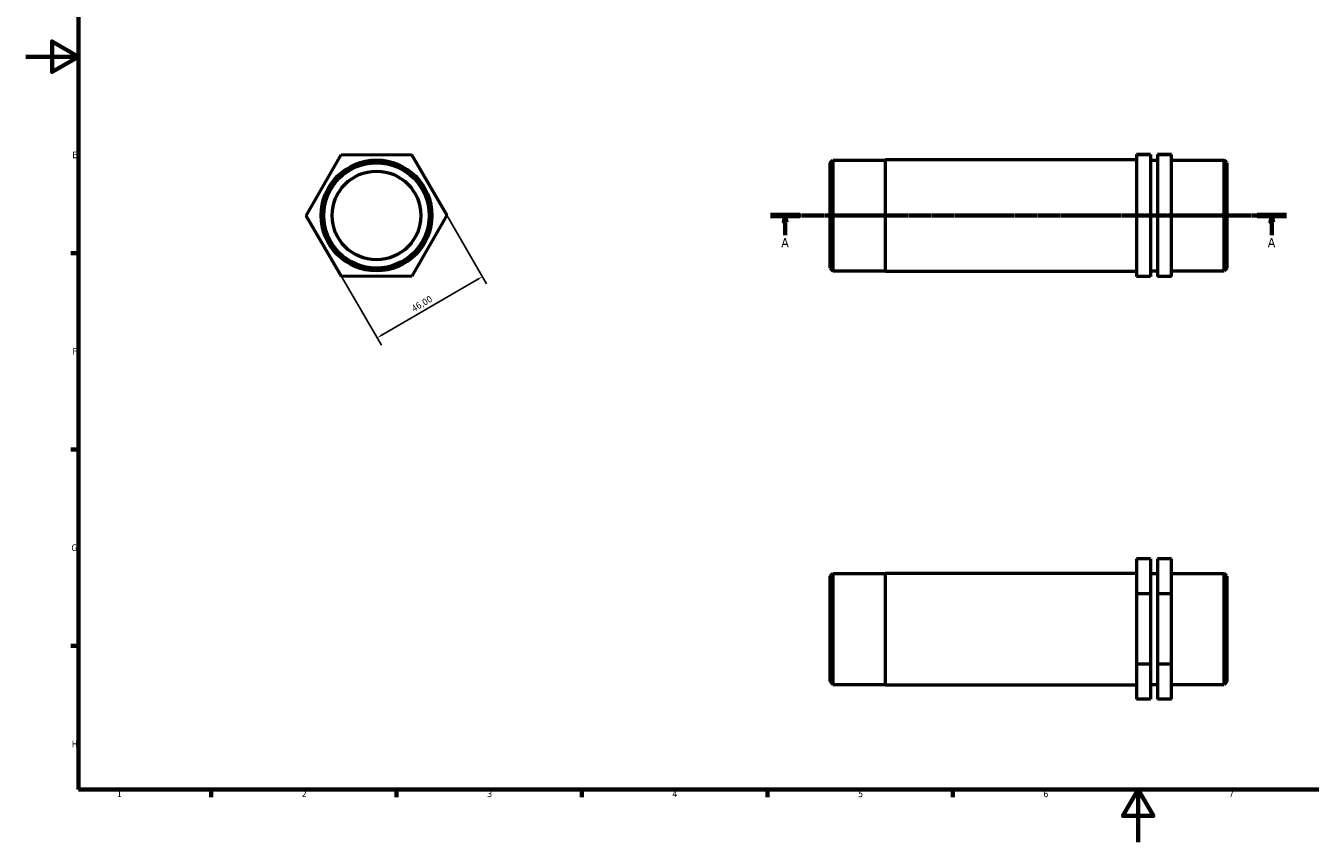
# Model space of a CAD drawing. Header units: millimetres. Extents: x 0 to 901, y 0 to 594.
# Tile 1 of 3: x 0 to 486, y 0 to 309. Entities that reach past the tile are written whole.
import ezdxf

# ---------------------------------------------------------------- set-up
doc = ezdxf.new("R2010")
doc.units = ezdxf.units.MM
doc.linetypes.add('CHAIN', pattern=[0.7087, 0.4724, -0.0591, 0.1181, -0.0591])
for name, color, linetype, lineweight in [('Border (ISO)', 7, 'Continuous', 70), ('Dimension (ISO)', 7, 'Continuous', 25), ('Section Line (ISO)', 7, 'CHAIN', 70), ('Visible (ISO)', 7, 'Continuous', 50)]:
    doc.layers.add(name, color=color, linetype=linetype, lineweight=lineweight)
doc.styles.add('Label Text (ISO)', font='tahoma.ttf')
doc.styles.add('Note Text (ISO)', font='tahoma.ttf')
doc.dimstyles.new('Default (ISO)', dxfattribs={"dimtxt": 2.5, "dimasz": 2.5, "dimexe": 3.175, "dimexo": 0, "dimgap": 0.762, "dimtad": 1, "dimrnd": 1e-08, "dimzin": 0, "dimtxsty": 'Note Text (ISO)', "dimcen": 0.09, "dimdle": 10, "dimclrd": 256, "dimclre": 256, "dimclrt": 232, "dimazin": 0, "dimtfac": 1.40208, "dimtmove": 0, "dimatfit": 3, "dimfxl": 1, "dimtolj": 1, "dimtzin": 0, "dimlwd": -1, "dimlwe": -1, "dimarcsym": 0})

# ---------------------------------------------------------------- blocks, each defined once
blk = doc.blocks.new('Borders Default Border')
at = {"layer": 'Border (ISO)'}
for p, q in [((20, 222.75), (17.1, 222.75)), ((20, 148.5), (17.1, 148.5)), ((20, 74.25), (17.1, 74.25)), ((70.08, 20), (70.08, 17.1)), ((140.17, 20), (140.17, 17.1)), ((210.25, 20), (210.25, 17.1)), ((280.33, 20), (280.33, 17.1)), ((350.42, 20), (350.42, 17.1))]:
    blk.add_line(p, q, dxfattribs=at)
at = {"layer": 'Border (ISO)', "flags": 128}
for points in [[(20, 20), (20, 574), (821, 574), (821, 20), (20, 20)], [(0, 297), (20, 297), (10, 302.77), (10, 291.23), (20, 297)], [(420.5, 0), (420.5, 20), (414.73, 10), (426.27, 10), (420.5, 20)]]:
    blk.add_lwpolyline(points, dxfattribs=at)
at = {"layer": 'Border (ISO)', "color": 232, "true_color": 0xca0064, "char_height": 2.5, "attachment_point": 7, "style": 'Note Text (ISO)'}
for s, insert in [('E', (17.64, 258.63)), ('F', (17.7, 184.38)), ('G', (17.31, 110.08)), ('H', (17.44, 35.88)), ('1', (34.48, 17.1)), ('2', (104.37, 17.1)), ('3', (174.43, 17.05)), ('4', (244.42, 17.1)), ('5', (314.64, 17.05)), ('6', (384.66, 17.05)), ('7', (454.77, 17.1))]:
    blk.add_mtext(s, dxfattribs=dict(at, insert=insert))
blk = doc.blocks.new('2dTransSection0')
at = {"layer": 'Section Line (ISO)', "linetype": 'CHAIN'}
blk.add_line((281.53, 236.97), (476.53, 236.97), dxfattribs=at)
at = {"layer": 'Section Line (ISO)', "linetype": 'Continuous', "lineweight": 140}
for p, q in [((281.53, 236.97), (292.65, 236.97)), ((465.41, 236.97), (476.53, 236.97))]:
    blk.add_line(p, q, dxfattribs=at)
at = {"layer": 'Section Line (ISO)', "linetype": 'Continuous'}
for p, q in [((287.09, 236.97), (286.59, 234.47)), ((286.59, 234.47), (287.59, 234.47)), ((287.09, 234.47), (287.09, 236.97)), ((287.59, 234.47), (287.09, 236.97)), ((287.09, 229.49), (287.09, 234.47)), ((470.97, 236.97), (470.47, 234.47)), ((470.47, 234.47), (471.47, 234.47)), ((470.97, 234.47), (470.97, 236.97)), ((471.47, 234.47), (470.97, 236.97)), ((470.97, 229.49), (470.97, 234.47))]:
    blk.add_line(p, q, dxfattribs=at)
at = {"layer": 'Section Line (ISO)', "linetype": 'Continuous', "flags": 128}
for points in [[(287.59, 234.47), (287.09, 236.97), (286.59, 234.47), (287.59, 234.47)], [(471.47, 234.47), (470.97, 236.97), (470.47, 234.47), (471.47, 234.47)]]:
    blk.add_lwpolyline(points, dxfattribs=at)
at = {"layer": 'Section Line (ISO)'}
for points in [[(287.59, 234.47), (287.09, 236.97), (286.59, 234.47), (287.59, 234.47)], [(471.47, 234.47), (470.97, 236.97), (470.47, 234.47), (471.47, 234.47)]]:
    blk.add_solid(points, dxfattribs=at)
at = {"layer": 'Section Line (ISO)', "char_height": 3.5, "attachment_point": 7, "style": 'Label Text (ISO)'}
for insert in [(285.6, 224.97), (469.48, 224.97)]:
    blk.add_mtext('A', dxfattribs=dict(at, insert=insert))
blk = doc.blocks.new('*D12')
at = {"layer": 'Defpoints', "color": 0, "transparency": 16777216}
for p in [(159.15, 237.05), (119.38, 213.93), (132.86, 190.74)]:
    blk.add_point(p, dxfattribs=at)
at = {"layer": 'Dimension (ISO)', "transparency": 16777216}
for p, q in [((159.15, 237.05), (174.22, 211.11)), ((119.38, 213.93), (134.45, 187.99)), ((170.47, 212.6), (135.02, 192))]:
    blk.add_line(p, q, dxfattribs=at)
for points in [[(170.26, 212.96), (170.68, 212.24), (172.63, 213.86)], [(134.81, 192.36), (135.23, 191.64), (132.86, 190.74)]]:
    blk.add_solid(points, dxfattribs=at)
at = {"layer": 'Dimension (ISO)', "color": 232, "true_color": 0xca0064, "transparency": 16777216, "insert": (145.43, 202.6), "char_height": 2.5, "attachment_point": 1, "rotation": 30.1674, "style": 'Note Text (ISO)'}
blk.add_mtext('\\A1;46,00', dxfattribs=at)

msp = doc.modelspace()

# ---------------------------------------------------------------- linework, layer by layer
at = {"layer": 'Visible (ISO)'}
for p, q in [((106.033, 236.892), (119.245, 259.931)), ((119.245, 259.931), (145.803, 260.008)), ((145.803, 260.008), (159.149, 237.047)), ((304.031, 256.874), (305.081, 257.924)), ((305.081, 257.924), (305.081, 216.014)), ((305.081, 257.924), (325.031, 257.924)), ((325.031, 215.856), (325.031, 258.083)), ((325.031, 258.083), (419.906, 258.083)), ((425.156, 260.008), (419.906, 260.008)), ((419.906, 260.008), (419.906, 259.931)), ((425.156, 259.931), (419.906, 259.931)), ((419.906, 259.931), (419.906, 236.892)), ((425.156, 260.008), (425.156, 259.931)), ((425.156, 259.931), (425.156, 236.892)), ((425.156, 257.924), (427.781, 257.924)), ((433.031, 260.008), (427.781, 260.008)), ((427.781, 260.008), (427.781, 259.931)), ((427.781, 259.931), (427.781, 236.892)), ((433.031, 259.931), (427.781, 259.931)), ((433.031, 259.931), (433.031, 260.008)), ((433.031, 236.892), (433.031, 259.931)), ((433.031, 257.924), (452.981, 257.924)), ((452.981, 216.014), (452.981, 257.924)), ((454.031, 256.874), (452.981, 257.924)), ((304.031, 217.064), (304.031, 256.874)), ((454.031, 256.874), (454.031, 217.064)), ((119.379, 213.931), (106.033, 236.892)), ((159.149, 237.047), (145.937, 214.008)), ((425.156, 236.892), (419.906, 236.892)), ((419.906, 236.892), (419.906, 213.931)), ((425.156, 236.892), (425.156, 213.931)), ((433.031, 236.892), (427.781, 236.892)), ((427.781, 236.892), (427.781, 213.931)), ((433.031, 213.931), (433.031, 236.892)), ((145.937, 214.008), (119.379, 213.931)), ((304.031, 217.064), (305.081, 216.014)), ((305.081, 216.014), (325.031, 216.014)), ((325.031, 215.856), (419.906, 215.856)), ((425.156, 213.931), (419.906, 213.931)), ((425.156, 216.014), (427.781, 216.014)), ((433.031, 213.931), (427.781, 213.931)), ((433.031, 216.014), (452.981, 216.014)), ((454.031, 217.064), (452.981, 216.014)), ((425.156, 107.219), (419.906, 107.219)), ((419.906, 107.219), (419.906, 93.873)), ((425.156, 107.219), (425.156, 93.873)), ((433.031, 107.219), (427.781, 107.219)), ((427.781, 107.219), (427.781, 93.873)), ((433.031, 93.873), (433.031, 107.219)), ((304.031, 100.566), (305.081, 101.616)), ((304.031, 60.756), (304.031, 100.566)), ((305.081, 101.616), (305.081, 59.706)), ((305.081, 101.616), (325.031, 101.616)), ((325.031, 59.548), (325.031, 101.775)), ((325.031, 101.775), (419.906, 101.775)), ((425.156, 101.616), (427.781, 101.616)), ((433.031, 101.616), (452.981, 101.616)), ((452.981, 59.706), (452.981, 101.616)), ((454.031, 100.566), (452.981, 101.616)), ((454.031, 100.566), (454.031, 60.756)), ((425.156, 93.873), (419.906, 93.873)), ((419.906, 93.873), (419.906, 67.315)), ((425.156, 93.873), (425.156, 67.315)), ((433.031, 93.873), (427.781, 93.873)), ((427.781, 93.873), (427.781, 67.315)), ((433.031, 67.315), (433.031, 93.873)), ((425.156, 67.315), (419.906, 67.315)), ((419.906, 67.315), (419.906, 54.103)), ((425.156, 67.315), (425.156, 54.103)), ((427.781, 67.315), (427.781, 54.103)), ((433.031, 67.315), (427.781, 67.315)), ((433.031, 54.103), (433.031, 67.315)), ((304.031, 60.756), (305.081, 59.706)), ((305.081, 59.706), (325.031, 59.706)), ((325.031, 59.548), (419.906, 59.548)), ((425.156, 59.706), (427.781, 59.706)), ((433.031, 59.706), (452.981, 59.706)), ((454.031, 60.756), (452.981, 59.706)), ((425.156, 54.103), (419.906, 54.103)), ((433.031, 54.103), (427.781, 54.103))]:
    msp.add_line(p, q, dxfattribs=at)
for radius in [20.955, 19.905, 16.764]:
    msp.add_circle((132.591, 236.969), radius, dxfattribs=at)

# ---------------------------------------------------------------- block references
msp.add_blockref('Borders Default Border', (0, 0))
at = {"layer": 'Section Line (ISO)'}
msp.add_blockref('2dTransSection0', (0, 0), dxfattribs=at)

# ---------------------------------------------------------------- dimensions: what is measured, and where the dimension line sits
at = {"layer": 'Dimension (ISO)'}
dim = msp.add_linear_dim(base=(132.859, 190.739), p1=(159.149, 237.047), p2=(119.379, 213.931), angle=210.1674, dimstyle='Default (ISO)', override={"dimdec": 2, "dimtp": 0, "dimtm": 0, "dimtdec": 2, "dimtofl": 0, "dimatfit": 1}, dxfattribs=at)
dim.commit()
dim.dimension.update_dxf_attribs({"geometry": '*D12', "text_midpoint": (151.015, 201.293), "dimtype": 160})

doc.saveas('drawing.dxf')
